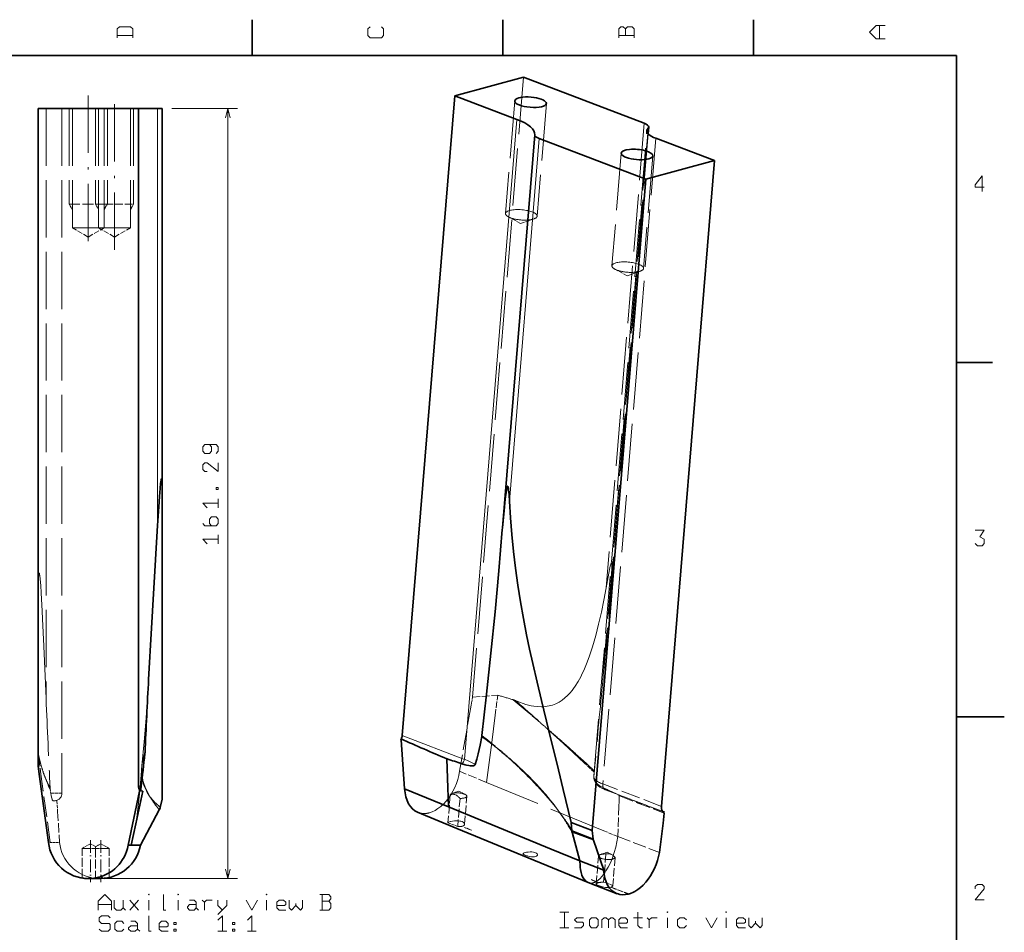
# Model space of a CAD drawing. Extents: x 0 to 420, y 0 to 297.
# Tile 7 of 7: x 214 to 420, y 103 to 294. Entities that reach past the tile are written whole.
import ezdxf

# ---------------------------------------------------------------- set-up
doc = ezdxf.new("R2010")
doc.units = 0
doc.linetypes.add('DASHDOT', pattern=[18.5, 12, -3, 0.5, -3])
doc.linetypes.add('DASHED', pattern=[15, 12, -3])

msp = doc.modelspace()

# ---------------------------------------------------------------- linework, layer by layer
at = {"color": 7, "lineweight": 35}
for p, q in [((262.5, 287), (262.5, 294.5)), ((315, 287), (315, 294.5)), ((367.5, 287), (367.5, 294.5)), ((410, 287), (10, 287)), ((410, 10), (410, 287)), ((304.93, 278.58), (319.32, 282.46)), ((319.32, 282.46), (344.61, 272.82)), ((304.93, 278.58), (293.92, 144.54)), ((304.93, 278.58), (317.96, 273.61)), ((238.7, 275.89), (217.7, 275.89)), ((217.7, 275.89), (217.7, 138.2)), ((238.7, 275.89), (238.7, 133.79)), ((242.7, 275.89), (238.7, 275.89)), ((243.7, 275.89), (242.7, 275.89)), ((243.7, 275.89), (243.7, 195.39)), ((314.93, 188.07), (321.69, 270.4)), ((345.43, 270.61), (345.55, 272.02)), ((322.62, 269.6), (344.93, 261.1)), ((347.02, 269.67), (359.33, 264.98)), ((359.33, 264.98), (344.93, 261.1)), ((359.33, 264.98), (348.23, 129.72)), ((344.93, 261.1), (333.73, 124.65)), ((410, 222.7), (417.5, 222.7)), ((243.7, 195.39), (243.7, 131.24)), ((314.92, 188.01), (314.9, 187.73)), ((314.93, 188.07), (314.92, 188.01)), ((410, 148.5), (420, 148.5)), ((293.7, 143.65), (293.68, 143.87)), ((293.7, 143.65), (294.45, 133.41)), ((217.7, 138.2), (217.94, 136.46)), ((303.31, 139.68), (303.28, 139.7)), ((303.31, 139.68), (303.33, 139.68)), ((217.94, 136.46), (219.87, 122.17)), ((238.93, 132.89), (236.56, 121.57)), ((238.16, 126.08), (239.6, 132.89)), ((238.93, 132.89), (238.98, 133.14)), ((239.6, 132.89), (239.6, 132.89)), ((303.65, 129.61), (294.45, 133.41)), ((243.7, 131.24), (243.22, 129.23)), ((243.08, 128.97), (239.13, 121.57)), ((305.38, 125.09), (297.16, 128.47)), ((303.65, 129.61), (306.03, 128.63)), ((306.03, 128.63), (325.12, 120.76)), ((348.81, 128.32), (348.55, 126.23)), ((348.83, 128.49), (348.68, 128.55)), ((348.83, 128.49), (348.83, 128.49)), ((237.2, 121.57), (238.16, 126.08)), ((333.73, 124.65), (329.28, 126.35)), ((329.28, 126.35), (329.42, 124.56)), ((348.55, 126.23), (347.78, 120.07)), ((332.85, 113.75), (305.38, 125.09)), ((329.42, 124.56), (333.9, 122.85)), ((333.73, 124.65), (333.9, 122.85)), ((333.98, 122.62), (336.12, 116.38)), ((237.2, 121.57), (236.56, 121.57)), ((237.2, 121.57), (237.37, 121.57)), ((237.37, 121.57), (238.71, 121.57)), ((238.71, 121.57), (239.13, 121.57)), ((325.12, 120.76), (331.13, 118.28)), ((331.13, 118.28), (336.12, 116.38)), ((228.31, 114.6), (228.2, 114.6)), ((228.62, 114.6), (228.31, 114.6)), ((228.64, 114.6), (228.68, 114.6)), ((228.79, 114.6), (228.68, 114.6)), ((228.83, 114.6), (228.75, 114.6)), ((228.82, 114.6), (228.77, 114.6)), ((228.83, 114.6), (228.79, 114.6)), ((228.87, 114.6), (228.82, 114.6)), ((229.66, 114.6), (228.87, 114.6)), ((229.7, 114.67), (229.7, 114.66)), ((229.73, 114.6), (229.8, 114.6)), ((230.63, 114.6), (229.8, 114.6)), ((230.65, 114.6), (230.76, 114.6)), ((332.85, 113.75), (332.89, 113.74)), ((332.89, 113.74), (338.94, 111.43)), ((341.39, 111.37), (341.31, 111.35))]:
    msp.add_line(p, q, dxfattribs=at)
at = {"color": 7, "linetype": 'DASHED', "lineweight": 13}
for p, q in [((319.32, 282.46), (308.66, 152.58)), ((317.5, 277.48), (315.56, 253.9)), ((324.12, 276.93), (322.19, 253.35)), ((219.37, 275.89), (219.37, 152.3)), ((222.7, 275.89), (222.7, 132.49)), ((224.2, 275.89), (224.2, 255.89)), ((224.88, 275.89), (224.88, 250.89)), ((229.7, 275.89), (229.7, 255.89)), ((230.38, 275.89), (230.38, 250.89)), ((231.52, 275.89), (231.52, 250.89)), ((232.2, 275.89), (232.2, 255.89)), ((237.02, 275.89), (237.02, 250.89)), ((237.7, 275.89), (237.7, 255.89)), ((344.61, 272.82), (336.62, 175.48)), ((314.9, 187.73), (321.69, 270.41)), ((321.69, 270.4), (314.92, 188.01)), ((334.05, 136.01), (345.15, 271.27)), ((345.33, 270.73), (335.85, 155.18)), ((337.18, 170.06), (345.43, 270.61)), ((347.02, 269.67), (335.92, 134.41)), ((339.79, 266.53), (337.85, 242.95)), ((346.41, 265.98), (344.48, 242.4)), ((336.17, 124.59), (311.58, 134.73))]:
    msp.add_line(p, q, dxfattribs=at)
at = {"color": 7, "linetype": 'DASHDOT', "lineweight": 13}
for p, q in [((228.2, 278.59), (228.2, 246.28)), ((233.7, 246.28), (233.7, 278.59))]:
    msp.add_line(p, q, dxfattribs=at)
at = {"color": 7, "lineweight": 13}
for p, q in [((242.7, 275.89), (242.7, 188.54)), ((317.96, 273.61), (306.95, 139.57)), ((345.42, 271.77), (345.33, 270.73)), ((322.62, 269.6), (316.39, 193.66)), ((293.92, 144.54), (306.95, 139.57)), ((312.26, 143.23), (312.26, 143.23)), ((303.28, 139.7), (303.33, 139.68)), ((318.21, 138.02), (318.26, 137.97)), ((239.67, 135.13), (239.66, 135.17)), ((321.56, 134.87), (321.49, 134.95)), ((238.7, 133.79), (239.26, 133.79)), ((241.21, 131.61), (241.22, 131.6)), ((241.23, 131.62), (241.22, 131.64)), ((241.22, 131.6), (241.23, 131.58)), ((242.08, 130.29), (242.3, 129.98)), ((326.23, 129.34), (326.6, 128.84)), ((326.62, 128.84), (326.6, 128.86)), ((326.6, 128.84), (326.61, 128.83)), ((326.61, 128.83), (326.63, 128.79)), ((329.48, 124.34), (333.98, 122.62)), ((228.83, 114.6), (228.93, 114.6)), ((230.63, 114.6), (230.7, 114.6)), ((230.7, 114.6), (230.76, 114.6))]:
    msp.add_line(p, q, dxfattribs=at)
at = {"color": 230, "lineweight": 13}
for p, q in [((245.7, 275.89), (259.43, 275.89)), ((257.43, 114.6), (257.43, 275.89)), ((231.62, 114.6), (259.43, 114.6))]:
    msp.add_line(p, q, dxfattribs=at)
at = {"color": 7, "linetype": 'DASHED', "lineweight": 13, "ltscale": 0.187758}
msp.add_line((224.2, 255.89), (231.71, 255.89), dxfattribs=at)
at = {"color": 7, "linetype": 'DASHED', "lineweight": 13, "ltscale": 0.033825}
for p, q in [((224.88, 254.72), (224.2, 255.89)), ((230.38, 254.72), (229.7, 255.89)), ((231.52, 254.72), (232.2, 255.89)), ((237.02, 254.72), (237.7, 255.89))]:
    msp.add_line(p, q, dxfattribs=at)
at = {"color": 7, "linetype": 'DASHED', "lineweight": 13, "ltscale": 0.012242}
for p, q in [((231.71, 255.89), (232.2, 255.89)), ((237.21, 255.89), (237.7, 255.89))]:
    msp.add_line(p, q, dxfattribs=at)
at = {"color": 7, "linetype": 'DASHED', "lineweight": 13, "ltscale": 0.135701}
msp.add_line((231.78, 255.89), (237.21, 255.89), dxfattribs=at)
at = {"color": 7, "linetype": 'DASHED', "lineweight": 13, "ltscale": 0.07324}
for p, q in [((318.73, 251.81), (316.15, 253.21)), ((341.02, 240.86), (338.44, 242.26))]:
    msp.add_line(p, q, dxfattribs=at)
at = {"color": 7, "linetype": 'DASHED', "lineweight": 13, "ltscale": 0.073245}
for p, q in [((318.73, 251.81), (321.5, 252.77)), ((341.02, 240.86), (343.78, 241.82))]:
    msp.add_line(p, q, dxfattribs=at)
at = {"color": 7, "linetype": 'DASHED', "lineweight": 13, "ltscale": 0.156004}
for p, q in [((224.88, 250.89), (231.12, 250.89)), ((225.28, 250.89), (231.52, 250.89)), ((230.38, 250.89), (236.62, 250.89)), ((230.78, 250.89), (237.02, 250.89))]:
    msp.add_line(p, q, dxfattribs=at)
at = {"color": 7, "linetype": 'DASHED', "lineweight": 13, "ltscale": 0.095941}
for p, q in [((228.2, 248.97), (224.88, 250.89)), ((228.2, 248.97), (231.52, 250.89)), ((233.7, 248.97), (230.38, 250.89)), ((233.7, 248.97), (237.02, 250.89))]:
    msp.add_line(p, q, dxfattribs=at)
at = {"color": 7, "linetype": 'DASHED', "lineweight": 13, "ltscale": 0.042987}
msp.add_line((308.66, 152.58), (308.37, 150.89), dxfattribs=at)
at = {"color": 7, "linetype": 'DASHED', "lineweight": 13, "ltscale": 0.132534}
msp.add_line((308.66, 152.58), (313.95, 153.02), dxfattribs=at)
at = {"color": 7, "linetype": 'DASHED', "lineweight": 13, "ltscale": 0.106024}
msp.add_line((313.41, 148.81), (313.95, 153.02), dxfattribs=at)
at = {"color": 7, "linetype": 'DASHED', "lineweight": 13, "ltscale": 0.351038}
msp.add_line((308.37, 150.89), (305.94, 137.06), dxfattribs=at)
at = {"color": 7, "linetype": 'DASHED', "lineweight": 13, "ltscale": 4.17112e-05}
msp.add_line((317.1, 152.08), (317.1, 152.08), dxfattribs=at)
at = {"color": 7, "linetype": 'DASHED', "lineweight": 13, "ltscale": 0.000206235}
msp.add_line((317.67, 151.87), (317.68, 151.86), dxfattribs=at)
at = {"color": 7, "linetype": 'DASHED', "lineweight": 13, "ltscale": 0.066717}
msp.add_line((322.47, 147.58), (320.43, 149.3), dxfattribs=at)
at = {"color": 7, "linetype": 'DASHED', "lineweight": 13, "ltscale": 0.035136}
msp.add_line((323.52, 146.65), (322.47, 147.58), dxfattribs=at)
at = {"color": 7, "linetype": 'DASHED', "lineweight": 13, "ltscale": 0.027059}
msp.add_line((324.34, 145.94), (323.52, 146.65), dxfattribs=at)
at = {"color": 7, "linetype": 'DASHED', "lineweight": 13, "ltscale": 0.005362}
msp.add_line((324.34, 145.94), (324.5, 145.8), dxfattribs=at)
at = {"color": 7, "linetype": 'DASHED', "lineweight": 13, "ltscale": 8.88923e-05}
msp.add_line((327.65, 143.06), (327.65, 143.06), dxfattribs=at)
at = {"color": 7, "linetype": 'DASHED', "lineweight": 13, "ltscale": 0.013138}
msp.add_line((217.81, 140.47), (217.7, 140.98), dxfattribs=at)
at = {"color": 7, "linetype": 'DASHED', "lineweight": 13, "ltscale": 0.107661}
msp.add_line((218.29, 136.45), (217.7, 140.72), dxfattribs=at)
at = {"color": 7, "linetype": 'DASHED', "lineweight": 13, "ltscale": 0.009599}
msp.add_line((218.46, 137.86), (218.35, 138.23), dxfattribs=at)
at = {"color": 7, "linetype": 'DASHED', "lineweight": 13, "ltscale": 0.005573}
msp.add_line((239.43, 138.23), (239.41, 138.01), dxfattribs=at)
at = {"color": 7, "linetype": 'DASHED', "lineweight": 13, "ltscale": 0.004364}
msp.add_line((239.41, 138.01), (239.42, 138.19), dxfattribs=at)
at = {"color": 7, "linetype": 'DASHED', "lineweight": 13, "ltscale": 0.072301}
msp.add_line((334.15, 136.87), (332.04, 138.84), dxfattribs=at)
at = {"color": 7, "linetype": 'DASHED', "lineweight": 13, "ltscale": 0.360471}
msp.add_line((220.26, 122.17), (218.29, 136.45), dxfattribs=at)
at = {"color": 7, "linetype": 'DASHED', "lineweight": 13, "ltscale": 0.001773}
msp.add_line((218.46, 137.86), (218.48, 137.8), dxfattribs=at)
at = {"color": 7, "linetype": 'DASHED', "lineweight": 13, "ltscale": 3.16137e-05}
msp.add_line((218.94, 136.43), (218.94, 136.43), dxfattribs=at)
at = {"color": 7, "linetype": 'DASHED', "lineweight": 13, "ltscale": 0.000717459}
msp.add_line((239.37, 136.92), (239.37, 136.89), dxfattribs=at)
at = {"color": 7, "linetype": 'DASHED', "lineweight": 13, "ltscale": 0.000150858}
msp.add_line((239.41, 138.01), (239.41, 138.01), dxfattribs=at)
at = {"color": 7, "linetype": 'DASHED', "lineweight": 13, "ltscale": 0.1526}
msp.add_line((311.58, 134.73), (305.94, 137.06), dxfattribs=at)
at = {"color": 7, "linetype": 'DASHED', "lineweight": 13, "ltscale": 0.018027}
msp.add_line((334.08, 136.15), (334.15, 136.87), dxfattribs=at)
at = {"color": 7, "linetype": 'DASHED', "lineweight": 13, "ltscale": 0.006613}
msp.add_line((334.18, 137.13), (334.15, 136.87), dxfattribs=at)
at = {"color": 7, "linetype": 'DASHED', "lineweight": 13, "ltscale": 0.329232}
msp.add_line((348.23, 129.72), (335.92, 134.41), dxfattribs=at)
at = {"color": 7, "linetype": 'DASHED', "lineweight": 13, "ltscale": 0.01816}
msp.add_line((220.36, 132.49), (220.26, 133.21), dxfattribs=at)
at = {"color": 7, "linetype": 'DASHED', "lineweight": 13, "ltscale": 0.058517}
msp.add_line((220.36, 132.49), (222.7, 132.49), dxfattribs=at)
at = {"color": 7, "linetype": 'DASHED', "lineweight": 13, "ltscale": 0.14717}
msp.add_line((304, 132.17), (303.52, 126.3), dxfattribs=at)
at = {"color": 7, "linetype": 'DASHED', "lineweight": 13, "ltscale": 0.038564}
msp.add_line((305.81, 132.92), (304.36, 132.42), dxfattribs=at)
at = {"color": 7, "linetype": 'DASHED', "lineweight": 13, "ltscale": 0.038562}
msp.add_line((305.81, 132.92), (307.17, 132.19), dxfattribs=at)
at = {"color": 7, "linetype": 'DASHED', "lineweight": 13, "ltscale": 0.024513}
msp.add_line((336.14, 133.56), (337.02, 133.14), dxfattribs=at)
at = {"color": 7, "linetype": 'DASHED', "lineweight": 13, "ltscale": 0.329235}
msp.add_line((348.75, 128.52), (336.45, 133.21), dxfattribs=at)
at = {"color": 7, "linetype": 'DASHED', "lineweight": 13, "ltscale": 0.003528}
msp.add_line((337.02, 133.14), (336.89, 133.19), dxfattribs=at)
at = {"color": 7, "linetype": 'DASHED', "lineweight": 13, "ltscale": 0.000121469}
msp.add_line((339.07, 132.22), (339.07, 132.22), dxfattribs=at)
at = {"color": 7, "linetype": 'DASHED', "lineweight": 13, "ltscale": 0.008988}
msp.add_line((339.4, 132.09), (339.07, 132.22), dxfattribs=at)
at = {"color": 7, "linetype": 'DASHED', "lineweight": 13, "ltscale": 0.01145}
msp.add_line((339.4, 131.9), (339.07, 132.22), dxfattribs=at)
at = {"color": 7, "linetype": 'DASHED', "lineweight": 13, "ltscale": 0.00015726}
msp.add_line((339.4, 132.09), (339.41, 132.08), dxfattribs=at)
at = {"color": 7, "linetype": 'DASHED', "lineweight": 13, "ltscale": 7.32462e-05}
msp.add_line((339.41, 132.08), (339.4, 132.08), dxfattribs=at)
at = {"color": 7, "linetype": 'DASHED', "lineweight": 13, "ltscale": 0.24818}
msp.add_line((348.68, 128.55), (339.41, 132.08), dxfattribs=at)
at = {"color": 7, "linetype": 'DASHED', "lineweight": 13, "ltscale": 6.41595e-05}
msp.add_line((339.41, 132.08), (339.41, 132.08), dxfattribs=at)
at = {"color": 7, "linetype": 'DASHED', "lineweight": 13, "ltscale": 0.004206}
msp.add_line((220.93, 130.89), (221.1, 130.89), dxfattribs=at)
at = {"color": 7, "linetype": 'DASHED', "lineweight": 13, "ltscale": 0.004524}
msp.add_line((221.66, 130.81), (221.56, 130.96), dxfattribs=at)
at = {"color": 7, "linetype": 'DASHED', "lineweight": 13, "ltscale": 6.58795e-05}
msp.add_line((221.65, 130.99), (221.65, 130.99), dxfattribs=at)
at = {"color": 7, "linetype": 'DASHED', "lineweight": 13, "ltscale": 6.75212e-05}
msp.add_line((221.65, 130.99), (221.65, 130.99), dxfattribs=at)
at = {"color": 7, "linetype": 'DASHED', "lineweight": 13, "ltscale": 0.054899}
msp.add_line((221.66, 130.81), (221.79, 128.62), dxfattribs=at)
at = {"color": 7, "linetype": 'DASHED', "lineweight": 13, "ltscale": 0.147575}
msp.add_line((306.04, 131.39), (305.55, 125.51), dxfattribs=at)
at = {"color": 7, "linetype": 'DASHED', "lineweight": 13, "ltscale": 0.146814}
msp.add_line((307, 125.97), (307.48, 131.83), dxfattribs=at)
at = {"color": 7, "linetype": 'DASHED', "lineweight": 13, "ltscale": 0.25167}
msp.add_line((339.4, 131.9), (348.81, 128.32), dxfattribs=at)
at = {"color": 7, "linetype": 'DASHED', "lineweight": 13, "ltscale": 0.161435}
msp.add_line((221.79, 128.62), (222.19, 122.17), dxfattribs=at)
at = {"color": 7, "linetype": 'DASHED', "lineweight": 13, "ltscale": 0.001954}
msp.add_line((299.56, 128.35), (299.63, 128.37), dxfattribs=at)
at = {"color": 7, "linetype": 'DASHED', "lineweight": 13, "ltscale": 0.158862}
msp.add_line((339.31, 129.75), (339.06, 123.4), dxfattribs=at)
at = {"color": 7, "linetype": 'DASHED', "lineweight": 13, "ltscale": 0.054523}
msp.add_line((303.52, 126.3), (305.55, 125.51), dxfattribs=at)
at = {"color": 7, "linetype": 'DASHED', "lineweight": 13, "ltscale": 0.002035}
msp.add_line((304, 126.52), (304.08, 126.54), dxfattribs=at)
at = {"color": 7, "linetype": 'DASHED', "lineweight": 13, "ltscale": 0.002033}
msp.add_line((306.42, 125.53), (306.49, 125.55), dxfattribs=at)
at = {"color": 7, "linetype": 'DASHED', "lineweight": 13, "ltscale": 0.001501}
msp.add_line((307, 125.28), (307.06, 125.31), dxfattribs=at)
at = {"color": 7, "linetype": 'DASHED', "lineweight": 13, "ltscale": 0.037941}
msp.add_line((307, 125.28), (308.41, 124.7), dxfattribs=at)
at = {"color": 7, "linetype": 'DASHED', "lineweight": 13, "ltscale": 0.038425}
msp.add_line((308.48, 124.73), (307.06, 125.31), dxfattribs=at)
at = {"color": 7, "linetype": 'DASHED', "lineweight": 13, "ltscale": 0.078141}
msp.add_line((339.06, 123.4), (336.17, 124.59), dxfattribs=at)
at = {"color": 7, "linetype": 'DASHED', "lineweight": 13, "ltscale": 0.00989}
msp.add_line((220.26, 122.17), (219.87, 122.17), dxfattribs=at)
at = {"color": 7, "linetype": 'DASHED', "lineweight": 13, "ltscale": 0.043095}
msp.add_line((221.99, 122.17), (220.26, 122.17), dxfattribs=at)
at = {"color": 7, "linetype": 'DASHED', "lineweight": 13, "ltscale": 0.005064}
msp.add_line((222.19, 122.17), (221.99, 122.17), dxfattribs=at)
at = {"color": 7, "linetype": 'DASHED', "lineweight": 13, "ltscale": 0.050518}
for p, q in [((228.66, 121.9), (226.91, 120.89)), ((230.83, 121.9), (232.58, 120.89))]:
    msp.add_line(p, q, dxfattribs=at)
at = {"color": 7, "linetype": 'DASHDOT', "lineweight": 13, "ltscale": 0.219142}
msp.add_line((228.66, 122.63), (228.66, 113.87), dxfattribs=at)
at = {"color": 7, "linetype": 'DASHED', "lineweight": 13, "ltscale": 0.03013}
msp.add_line((228.66, 121.9), (229.7, 121.3), dxfattribs=at)
at = {"color": 7, "linetype": 'DASHED', "lineweight": 13, "ltscale": 0.032693}
msp.add_line((230.83, 121.9), (229.7, 121.25), dxfattribs=at)
at = {"color": 7, "linetype": 'DASHDOT', "lineweight": 13, "ltscale": 0.219177}
msp.add_line((230.83, 122.63), (230.83, 113.87), dxfattribs=at)
at = {"color": 7, "linetype": 'DASHED', "lineweight": 13, "ltscale": 0.233213}
msp.add_line((339.06, 123.4), (347.78, 120.07), dxfattribs=at)
at = {"color": 7, "linetype": 'DASHED', "lineweight": 13, "ltscale": 0.069843}
msp.add_line((229.7, 120.89), (226.91, 120.89), dxfattribs=at)
at = {"color": 7, "linetype": 'DASHED', "lineweight": 13, "ltscale": 0.152807}
msp.add_line((226.91, 114.78), (226.91, 120.89), dxfattribs=at)
at = {"color": 7, "linetype": 'DASHED', "lineweight": 13, "ltscale": 0.064487}
msp.add_line((229.7, 120.89), (227.12, 120.89), dxfattribs=at)
at = {"color": 7, "linetype": 'DASHED', "lineweight": 13, "ltscale": 0.010194}
msp.add_line((229.7, 121.3), (229.7, 120.89), dxfattribs=at)
at = {"color": 7, "linetype": 'DASHED', "lineweight": 13, "ltscale": 0.072063}
msp.add_line((232.58, 120.89), (229.7, 120.89), dxfattribs=at)
at = {"color": 7, "linetype": 'DASHED', "lineweight": 13, "ltscale": 0.066707}
msp.add_line((232.37, 120.89), (229.7, 120.89), dxfattribs=at)
at = {"color": 7, "linetype": 'DASHED', "lineweight": 13, "ltscale": 0.155501}
msp.add_line((229.7, 120.89), (229.7, 114.67), dxfattribs=at)
at = {"color": 7, "linetype": 'DASHED', "lineweight": 13, "ltscale": 0.15224}
msp.add_line((232.58, 114.8), (232.58, 120.89), dxfattribs=at)
at = {"color": 7, "linetype": 'DASHED', "lineweight": 13, "ltscale": 0.038568}
msp.add_line((336.86, 120.12), (335.4, 119.62), dxfattribs=at)
at = {"color": 7, "linetype": 'DASHED', "lineweight": 13, "ltscale": 0.14759}
for p, q in [((336.59, 119.74), (336.11, 113.86)), ((338.52, 119.01), (338.04, 113.12))]:
    msp.add_line(p, q, dxfattribs=at)
at = {"color": 7, "linetype": 'DASHED', "lineweight": 13, "ltscale": 0.025501}
msp.add_line((336.86, 120.12), (337.75, 119.63), dxfattribs=at)
at = {"color": 7, "linetype": 'DASHED', "lineweight": 13, "ltscale": 0.146644}
msp.add_line((334.55, 113.46), (335.03, 119.31), dxfattribs=at)
at = {"color": 7, "linetype": 'DASHED', "lineweight": 13, "ltscale": 0.007792}
msp.add_line((228.51, 114.6), (228.2, 114.6), dxfattribs=at)
at = {"color": 7, "linetype": 'DASHED', "lineweight": 13, "ltscale": 0.007788}
msp.add_line((228.55, 114.6), (228.24, 114.6), dxfattribs=at)
at = {"color": 7, "linetype": 'DASHED', "lineweight": 13, "ltscale": 0.002746}
msp.add_line((228.62, 114.6), (228.51, 114.6), dxfattribs=at)
at = {"color": 7, "linetype": 'DASHED', "lineweight": 13, "ltscale": 0.000984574}
msp.add_line((228.72, 114.6), (228.68, 114.6), dxfattribs=at)
at = {"color": 7, "linetype": 'DASHED', "lineweight": 13, "ltscale": 0.001265}
msp.add_line((228.77, 114.6), (228.72, 114.6), dxfattribs=at)
at = {"color": 7, "linetype": 'DASHED', "lineweight": 13, "ltscale": 0.000638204}
msp.add_line((228.75, 114.6), (228.72, 114.6), dxfattribs=at)
at = {"color": 7, "linetype": 'DASHED', "lineweight": 13, "ltscale": 0.00099907}
msp.add_line((228.76, 114.6), (228.72, 114.6), dxfattribs=at)
at = {"color": 7, "linetype": 'DASHED', "lineweight": 13, "ltscale": 0.001162}
msp.add_line((230.58, 114.6), (230.63, 114.6), dxfattribs=at)
at = {"color": 7, "linetype": 'DASHED', "lineweight": 13, "ltscale": 0.00167}
msp.add_line((230.65, 114.6), (230.58, 114.6), dxfattribs=at)
at = {"color": 7, "linetype": 'DASHED', "lineweight": 13, "ltscale": 0.004246}
msp.add_line((232.37, 114.76), (232.2, 114.73), dxfattribs=at)
at = {"color": 7, "linetype": 'DASHED', "lineweight": 13, "ltscale": 0.005471}
msp.add_line((232.37, 114.76), (232.58, 114.8), dxfattribs=at)
at = {"color": 7, "linetype": 'DASHED', "lineweight": 13, "ltscale": 0.001434}
msp.add_line((333.58, 114.37), (333.54, 114.34), dxfattribs=at)
at = {"color": 7, "linetype": 'DASHED', "lineweight": 13, "ltscale": 0.025637}
msp.add_line((333.54, 114.34), (334.48, 113.95), dxfattribs=at)
at = {"color": 7, "linetype": 'DASHED', "lineweight": 13, "ltscale": 0.025783}
msp.add_line((334.54, 113.98), (333.58, 114.37), dxfattribs=at)
at = {"color": 7, "linetype": 'DASHED', "lineweight": 13, "ltscale": 0.015765}
msp.add_line((334.48, 113.95), (335.07, 113.72), dxfattribs=at)
at = {"color": 7, "linetype": 'DASHED', "lineweight": 13, "ltscale": 0.016591}
msp.add_line((334.54, 113.98), (335.16, 113.74), dxfattribs=at)
at = {"color": 7, "linetype": 'DASHED', "lineweight": 13, "ltscale": 0.002138}
msp.add_line((335.07, 113.72), (335.16, 113.74), dxfattribs=at)
at = {"color": 7, "linetype": 'DASHED', "lineweight": 13, "ltscale": 0.051675}
msp.add_line((338.04, 113.12), (336.11, 113.86), dxfattribs=at)
at = {"color": 7, "linetype": 'DASHED', "lineweight": 13, "ltscale": 0.001882}
msp.add_line((337.6, 112.76), (337.68, 112.78), dxfattribs=at)
at = {"color": 7, "linetype": 'DASHED', "lineweight": 13, "ltscale": 0.099203}
msp.add_line((337.6, 112.76), (341.31, 111.35), dxfattribs=at)
at = {"color": 7, "linetype": 'DASHED', "lineweight": 13, "ltscale": 0.099362}
msp.add_line((337.68, 112.78), (341.39, 111.37), dxfattribs=at)
at = {"color": 7, "lineweight": 13}
for points in [[(237.53, 290.69), (237.53, 292.56), (237.07, 293.03), (234.73, 293.03), (234.27, 292.56), (234.27, 290.69)], [(289.57, 293.03), (290.03, 292.56), (290.03, 291.16), (289.57, 290.69), (287.23, 290.69), (286.77, 291.16), (286.77, 292.56), (287.23, 293.03)], [(342.53, 290.69), (342.53, 292.56), (342.07, 293.03), (341.13, 293.03), (340.67, 292.56), (340.2, 293.03), (339.73, 293.03), (339.27, 292.56), (339.27, 290.69)], [(395.03, 290.46), (393.17, 290.46), (391.77, 291.86), (393.17, 293.26), (395.03, 293.26)], [(393.87, 293.26), (393.87, 290.46)], [(234.27, 291.16), (235.9, 291.16), (237.53, 291.16)], [(339.27, 291.16), (340.9, 291.16), (342.53, 291.16)], [(340.67, 291.16), (340.67, 292.56)], [(415.79, 259.45), (413.93, 259.45), (413.93, 259.92), (415.33, 261.78), (415.33, 260.15), (415.33, 258.52)], [(413.93, 187.58), (415.79, 187.58), (414.86, 186.18), (415.79, 185.72), (415.79, 184.78), (415.33, 184.32), (414.39, 184.32), (413.93, 184.78)], [(240.16, 133.4), (240.39, 132.94), (240.55, 132.64), (241.02, 131.88)], [(241.03, 131.89), (240.63, 132.66), (240.45, 133.02), (240.2, 133.56)], [(323.96, 132.06), (324.9, 130.97), (325.35, 130.43), (326.23, 129.33)], [(326.23, 129.34), (325.51, 130.31), (325.02, 130.94), (323.99, 132.19)], [(415.79, 110.12), (413.93, 110.12), (415.79, 112.45), (415.79, 112.92), (415.33, 113.38), (414.39, 113.38), (413.93, 112.92), (413.93, 112.45)], [(230.25, 107.99), (230.25, 109.85), (231.65, 111.25), (233.05, 109.85), (233.05, 107.99)], [(235.53, 110.09), (235.53, 108.45), (235.06, 107.99), (234.13, 107.99), (233.66, 108.45), (233.66, 110.09)], [(236.88, 107.99), (238.75, 110.09)], [(238.75, 107.99), (236.88, 110.09)], [(240.89, 107.99), (240.89, 110.09)], [(243.97, 111.25), (243.97, 109.62), (243.97, 107.99), (244.44, 107.99)], [(247.05, 107.99), (247.05, 110.09)], [(249.43, 110.09), (250.37, 110.09), (250.83, 109.62), (250.83, 108.45), (251.3, 107.99)], [(252.05, 110.09), (252.51, 109.62), (252.98, 110.09), (254.15, 110.09)], [(252.51, 109.62), (252.51, 107.99)], [(255.36, 110.09), (255.36, 108.92), (256.29, 107.99)], [(257.23, 110.09), (257.23, 108.92), (255.36, 107.05)], [(261.29, 110.09), (262.45, 107.99), (263.62, 110.09)], [(265.53, 107.99), (265.53, 110.09)], [(269.55, 107.99), (268.15, 107.99), (267.68, 108.45), (267.68, 109.62), (268.15, 110.09), (269.08, 110.09), (269.55, 109.62), (269.55, 109.15), (269.31, 108.92), (267.68, 108.92)], [(270.29, 110.09), (270.29, 108.45), (270.76, 107.99), (271.69, 108.92), (271.69, 109.39)], [(271.69, 108.92), (272.63, 107.99), (273.09, 108.45), (273.09, 110.09)], [(276.69, 107.99), (278.55, 107.99), (279.02, 108.45), (279.02, 109.39), (278.55, 109.85), (279.02, 110.32), (279.02, 110.79), (278.55, 111.25), (276.69, 111.25)], [(277.15, 111.25), (277.15, 109.62), (277.15, 107.99)], [(277.15, 109.85), (278.55, 109.85)], [(233.05, 109.15), (230.25, 109.15)], [(235.53, 108.45), (235.99, 107.99)], [(250.83, 108.45), (250.37, 107.99), (249.43, 107.99), (248.97, 108.45), (248.97, 108.69), (249.43, 109.15), (250.83, 109.15)], [(326.96, 107.55), (328.82, 107.55)], [(327.89, 104.29), (327.89, 105.92), (327.89, 107.55)], [(343.29, 107.55), (343.29, 104.75), (343.76, 104.29), (344.22, 104.29)], [(230.49, 104.02), (230.95, 103.55), (232.35, 103.55), (232.82, 104.02), (232.82, 104.95), (232.59, 105.19), (230.95, 105.19), (230.49, 105.65), (230.49, 106.35), (230.95, 106.82), (232.35, 106.82), (232.82, 106.35)], [(235.67, 104.02), (235.2, 103.55), (234.27, 103.55), (233.8, 104.02), (233.8, 105.19), (234.27, 105.65), (235.2, 105.65), (235.67, 105.19)], [(237.11, 105.65), (238.05, 105.65), (238.51, 105.19), (238.51, 104.02), (238.98, 103.55)], [(240.89, 106.82), (240.89, 105.19), (240.89, 103.55), (241.36, 103.55)], [(244.91, 103.55), (243.51, 103.55), (243.04, 104.02), (243.04, 105.19), (243.51, 105.65), (244.44, 105.65), (244.91, 105.19), (244.91, 104.72), (244.67, 104.49), (243.04, 104.49)], [(255.36, 105.89), (256.29, 106.82), (256.29, 105.19), (256.29, 103.55)], [(261.52, 105.89), (262.45, 106.82), (262.45, 105.19), (262.45, 103.55)], [(331.9, 106.39), (330.5, 106.39), (330.04, 105.92), (330.5, 105.45), (331.67, 105.45), (331.9, 105.22), (331.9, 104.75), (331.44, 104.29), (330.04, 104.29)], [(335.73, 104.29), (335.73, 105.92), (336.2, 106.39), (336.66, 106.39), (337.13, 105.92), (337.13, 104.29)], [(337.13, 105.92), (337.6, 106.39), (338.06, 106.39), (338.53, 105.92), (338.53, 104.29)], [(341.14, 104.29), (339.74, 104.29), (339.28, 104.75), (339.28, 105.92), (339.74, 106.39), (340.68, 106.39), (341.14, 105.92), (341.14, 105.45), (340.91, 105.22), (339.28, 105.22)], [(342.36, 106.39), (344.22, 106.39)], [(345.2, 106.39), (345.67, 105.92), (346.14, 106.39), (347.3, 106.39)], [(345.67, 105.92), (345.67, 104.29)], [(349.45, 104.29), (349.45, 106.39)], [(353.46, 104.75), (353, 104.29), (352.06, 104.29), (351.6, 104.75), (351.6, 105.92), (352.06, 106.39), (353, 106.39), (353.46, 105.92)], [(357.52, 106.39), (358.69, 104.29), (359.86, 106.39)], [(361.77, 104.29), (361.77, 106.39)], [(365.78, 104.29), (364.38, 104.29), (363.92, 104.75), (363.92, 105.92), (364.38, 106.39), (365.32, 106.39), (365.78, 105.92), (365.78, 105.45), (365.55, 105.22), (363.92, 105.22)], [(366.53, 106.39), (366.53, 104.75), (367, 104.29), (367.93, 105.22), (367.93, 105.69)], [(367.93, 105.22), (368.86, 104.29), (369.33, 104.75), (369.33, 106.39)], [(238.51, 104.02), (238.05, 103.55), (237.11, 103.55), (236.65, 104.02), (236.65, 104.25), (237.11, 104.72), (238.51, 104.72)], [(257.23, 103.55), (255.36, 103.55)], [(263.39, 103.55), (261.52, 103.55)], [(326.96, 104.29), (328.82, 104.29)]]:
    msp.add_lwpolyline(points, dxfattribs=at)
at = {"color": 230, "lineweight": 13}
for points in [[(257.95, 273.96), (257.43, 275.89), (256.91, 273.96)], [(254.96, 203.62), (255.43, 204.09), (255.43, 205.02), (254.96, 205.49), (252.63, 205.49), (252.16, 205.02), (252.16, 204.09), (252.63, 203.62), (253.56, 203.62), (254.03, 204.09), (254.03, 205.02), (253.56, 205.49)], [(255.43, 201.71), (255.43, 199.84), (253.1, 201.71), (252.63, 201.71), (252.16, 201.24), (252.16, 200.31), (252.63, 199.84), (253.1, 199.84)], [(255.43, 194.15), (255.43, 192.28)], [(253.1, 192.28), (252.16, 193.22), (253.8, 193.22), (255.43, 193.22)], [(252.16, 188.97), (252.63, 188.5), (254.96, 188.5), (255.43, 188.97), (255.43, 189.9), (254.96, 190.37), (254.03, 190.37), (253.56, 189.9), (253.56, 188.97), (254.03, 188.5)], [(253.1, 184.72), (252.16, 185.66), (253.8, 185.66), (255.43, 185.66)], [(255.43, 186.59), (255.43, 184.72)], [(256.91, 116.53), (257.43, 114.6), (257.95, 116.53)]]:
    msp.add_lwpolyline(points, dxfattribs=at)
at = {"color": 7, "lineweight": 35}
for points in [[(243.7, 195.39), (243.69, 196.71), (243.65, 197.69), (243.63, 198), (243.59, 198.27), (243.57, 198.34), (243.56, 198.36), (243.55, 198.37), (243.54, 198.37), (243.54, 198.37), (243.53, 198.36), (243.51, 198.33), (243.48, 198.24), (243.46, 198.12), (243.38, 197.67), (243.35, 197.4), (243.24, 196.31), (243.1, 194.61), (242.95, 192.45), (242.7, 188.54)], [(316.39, 193.66), (316.31, 194.97), (316.26, 195.63), (316.22, 195.96), (316.18, 196.29), (316.15, 196.49), (316.09, 196.67), (316.06, 196.74), (316.04, 196.76), (316.02, 196.77), (316, 196.76), (315.98, 196.75), (315.96, 196.72), (315.93, 196.67), (315.89, 196.56), (315.82, 196.28), (315.74, 195.83), (315.67, 195.43), (315.5, 194.08), (315.25, 191.72), (314.93, 188.07)], [(316.39, 193.66), (316.59, 190.15), (316.87, 186.63), (317.22, 183.11), (317.64, 179.59), (318.13, 176.07), (318.7, 172.55), (319.32, 169.08), (319.99, 165.62), (320.62, 162.62), (321.28, 159.61), (322.17, 155.74), (323.09, 151.87), (324.63, 145.56), (326.65, 137.34), (327.65, 133.23), (329.28, 126.35)], [(242.7, 188.54), (241.84, 174.22), (241.42, 167.06), (240.83, 156.32)], [(314.9, 187.73), (314.17, 179.07), (313.37, 170.44), (312.52, 161.81), (311.6, 153.19), (310.61, 144.56)], [(309.2, 138.47), (309.54, 139.59), (309.84, 140.75), (310.23, 142.53), (310.58, 144.34)], [(303.65, 129.61), (303.45, 135.6), (303.31, 139.68)], [(306.45, 138.64), (307.1, 138.45), (307.42, 138.36), (307.9, 138.25), (308.19, 138.2), (308.47, 138.18), (308.75, 138.19), (308.88, 138.22), (309, 138.26), (309.11, 138.34), (309.16, 138.39), (309.2, 138.47)], [(239.33, 132.93), (239.3, 132.95), (239.27, 132.99), (239.24, 133.07), (239.23, 133.2), (239.23, 133.49), (239.26, 133.79)], [(329.49, 124.34), (330.84, 119.37), (331.13, 118.28)], [(342.05, 111.6), (342.65, 111.89), (343.25, 112.27), (343.83, 112.72), (344.4, 113.24), (344.94, 113.82), (345.46, 114.47), (345.94, 115.17), (346.37, 115.92), (346.76, 116.71), (347.1, 117.53), (347.39, 118.37), (347.61, 119.22), (347.78, 120.07)], [(331.13, 118.28), (331.17, 117.34), (331.22, 116.9), (331.28, 116.47), (331.41, 115.87), (331.58, 115.33), (331.79, 114.85), (332.03, 114.45), (332.28, 114.15), (332.56, 113.91), (332.85, 113.75)], [(231.24, 114.73), (230.89, 114.68), (230.39, 114.63), (229.66, 114.6)], [(231.18, 114.72), (231.23, 114.73), (231.24, 114.73), (231.24, 114.73), (231.24, 114.73)]]:
    msp.add_lwpolyline(points, dxfattribs=at)
at = {"color": 230, "lineweight": 13}
msp.add_lwpolyline([(255.43, 196.53), (255.43, 196.06), (254.96, 196.06), (254.96, 196.53)], close=True, dxfattribs=at)
at = {"color": 7, "linetype": 'DASHED', "lineweight": 13}
for points in [[(336.62, 175.48), (337.05, 177.8), (337.35, 179.31), (337.51, 180.05), (337.62, 180.46), (337.69, 180.64), (337.71, 180.68), (337.73, 180.7), (337.74, 180.71), (337.75, 180.71), (337.76, 180.71), (337.77, 180.71), (337.78, 180.69), (337.8, 180.62), (337.81, 180.54), (337.83, 180.31), (337.83, 179.97), (337.82, 179.28), (337.79, 178.71), (337.73, 177.59), (337.63, 175.92), (337.38, 172.62), (337.18, 170.06)], [(217.7, 172.71), (217.71, 175.13), (217.75, 176.65), (217.79, 177.6), (217.8, 177.83), (217.84, 178.29), (217.87, 178.44), (217.9, 178.58), (217.91, 178.62), (217.92, 178.63), (217.93, 178.63), (217.94, 178.63), (217.95, 178.62), (217.96, 178.6), (217.98, 178.57), (218.02, 178.38), (218.07, 178.09), (218.15, 177.33), (218.25, 175.99), (218.35, 174.48), (218.56, 170.6), (218.64, 168.97), (218.9, 163.3), (219.37, 152.3)], [(317.68, 151.87), (318.47, 151.54), (319.26, 151.26), (319.82, 151.08), (320.38, 150.93), (320.92, 150.8), (321.47, 150.7), (322.29, 150.61), (323.11, 150.58), (323.52, 150.59), (323.93, 150.62), (324.32, 150.68), (324.71, 150.75), (325.42, 150.94), (326.11, 151.21), (326.78, 151.55), (327.41, 151.96), (328.02, 152.43), (328.54, 152.91), (329.03, 153.42), (329.5, 153.98), (329.83, 154.42), (330.15, 154.88), (330.76, 155.85), (331.32, 156.87), (331.65, 157.53), (331.96, 158.2), (332.55, 159.59), (333.08, 161.03), (333.44, 162.08), (333.78, 163.14), (334.13, 164.33), (334.47, 165.53), (335.06, 167.86), (335.63, 170.37), (336.15, 172.92), (336.62, 175.48)], [(239.42, 138.19), (239.9, 143.24), (240.31, 148.28), (240.66, 153.31), (240.83, 156.32)], [(311.58, 134.73), (312.67, 143.13), (313.41, 148.81)], [(332.04, 138.84), (328.65, 142), (326.94, 143.58), (325.64, 144.75), (324.33, 145.91)], [(219.79, 134.2), (219.29, 135.41), (218.85, 136.63), (218.46, 137.84)], [(238.16, 126.08), (238.28, 126.74), (238.46, 127.99), (238.65, 129.73), (238.97, 132.98), (239.4, 138.01)], [(305.94, 137.06), (305.77, 136.2), (305.55, 135.35), (305.27, 134.51), (304.93, 133.69), (304.54, 132.9), (304.11, 132.15), (303.63, 131.44), (303.12, 130.8), (302.58, 130.21), (302.01, 129.69), (301.43, 129.24), (300.83, 128.87), (300.23, 128.58), (299.63, 128.37)], [(334.08, 136.15), (334.07, 135.96), (334.09, 135.77), (334.12, 135.56), (334.17, 135.36), (334.33, 134.98), (334.55, 134.65), (334.81, 134.37), (335.08, 134.14), (335.43, 133.91), (335.67, 133.78), (336.14, 133.56)], [(334.05, 136.01), (334.06, 135.64), (334.13, 135.26), (334.25, 134.94), (334.42, 134.64), (334.63, 134.35), (334.94, 134.05), (335.32, 133.77), (335.76, 133.51), (336.37, 133.24), (336.45, 133.21)], [(220.36, 132.49), (220.45, 131.95), (220.55, 131.47), (220.62, 131.25), (220.68, 131.09), (220.74, 130.99), (220.79, 130.93), (220.84, 130.91), (220.93, 130.89)], [(305.46, 131.93), (305.28, 132.05), (305.11, 132.14), (304.95, 132.2), (304.78, 132.23), (304.63, 132.24), (304.34, 132.22), (304, 132.17)], [(303.52, 126.3), (303.54, 126.33), (303.61, 126.38), (303.72, 126.43), (304, 126.52)], [(305.7, 126.67), (305.27, 126.68), (304.86, 126.66), (304.48, 126.61), (304.08, 126.54)], [(305.7, 126.67), (305.97, 126.65), (306.24, 126.6), (306.49, 126.52), (306.7, 126.42), (306.86, 126.29), (306.96, 126.16), (306.99, 126.06), (307, 125.97)], [(307, 125.97), (306.97, 125.87), (306.92, 125.79), (306.84, 125.71), (306.74, 125.64), (306.49, 125.55)], [(305.55, 125.51), (306.01, 125.48), (306.22, 125.5), (306.42, 125.53)], [(334.98, 114.29), (335.35, 114.61), (335.72, 115), (336.07, 115.43), (336.33, 115.79), (336.59, 116.18), (337.07, 117.01), (337.52, 117.92), (337.94, 118.95), (338.32, 120.03), (338.63, 121.14), (338.88, 122.27), (339.06, 123.4)], [(320.11, 119.36), (319.82, 119.46), (319.56, 119.56), (319.39, 119.67), (319.33, 119.72), (319.28, 119.79), (319.29, 119.85), (319.35, 119.91), (319.44, 119.96), (319.69, 120.05), (319.97, 120.11), (320.29, 120.15), (320.75, 120.18), (321.1, 120.17), (321.45, 120.13)], [(321.45, 120.13), (321.65, 120.08), (321.84, 120.02), (322.04, 119.92), (322.19, 119.8), (322.26, 119.66), (322.26, 119.53), (322.2, 119.41), (322.08, 119.31), (321.97, 119.26), (321.84, 119.21), (321.64, 119.17), (321.42, 119.16), (320.98, 119.18), (320.53, 119.25), (320.15, 119.35)], [(337.75, 119.63), (338.01, 119.47), (338.29, 119.23), (338.52, 119.01)], [(226.91, 114.78), (226.91, 114.78), (226.91, 114.78), (226.94, 114.78), (227.17, 114.74), (227.68, 114.66), (227.97, 114.63), (228.64, 114.6)], [(228.31, 114.72), (228.25, 114.73), (228.24, 114.73), (228.24, 114.73), (228.25, 114.73)], [(228.25, 114.73), (228.57, 114.69), (229.31, 114.61), (229.73, 114.6)], [(228.25, 114.73), (229.33, 114.67), (230.38, 114.68), (231.24, 114.73)], [(334.55, 113.46), (334.57, 113.51), (334.6, 113.54), (334.66, 113.58), (334.77, 113.63), (335.07, 113.72)], [(335.86, 112.87), (335.45, 112.98), (335.06, 113.12), (334.85, 113.21), (334.7, 113.29), (334.6, 113.37), (334.56, 113.42), (334.55, 113.46)], [(335.86, 112.87), (336.47, 112.74), (336.76, 112.71), (337.03, 112.69), (337.34, 112.71), (337.6, 112.76)], [(338.04, 113.12), (338.02, 113.05), (337.98, 112.98), (337.85, 112.87), (337.68, 112.78)]]:
    msp.add_lwpolyline(points, dxfattribs=at)
at = {"color": 7, "lineweight": 13}
for points in [[(240.89, 111.35), (240.99, 111.25), (240.89, 111.16), (240.8, 111.25)], [(247.05, 111.35), (247.15, 111.25), (247.05, 111.16), (246.96, 111.25)], [(265.53, 111.35), (265.63, 111.25), (265.53, 111.16), (265.44, 111.25)], [(349.45, 107.65), (349.54, 107.55), (349.45, 107.46), (349.36, 107.55)], [(361.77, 107.65), (361.86, 107.55), (361.77, 107.46), (361.68, 107.55)], [(246.59, 105.42), (246.59, 104.95), (246.12, 104.95), (246.12, 105.42)], [(258.91, 105.42), (258.91, 104.95), (258.44, 104.95), (258.44, 105.42)], [(334.98, 105.92), (334.98, 104.75), (334.52, 104.29), (333.58, 104.29), (333.12, 104.75), (333.12, 105.92), (333.58, 106.39), (334.52, 106.39)], [(246.59, 104.02), (246.59, 103.55), (246.12, 103.55), (246.12, 104.02)], [(258.91, 104.02), (258.91, 103.55), (258.44, 103.55), (258.44, 104.02)]]:
    msp.add_lwpolyline(points, close=True, dxfattribs=at)
at = {"color": 7, "linetype": 'DASHED', "lineweight": 13}
for centre, radius, start, end in [((-831.42, 267.25), 1172.64, 354.516, 355.24563), ((2950.5, -96.04), 2626.69, 174.51177, 174.90724), ((340.81, 237.94), 89.07, 252.4493, 254.5655), ((3154.85, 278.45), 2938.19, 182.46083, 182.82812), ((315.75, 147.56), 4.72, 65.8784, 73.2898), ((-31.67, -267.87), 545.9, 49.836, 50.2908), ((-1434.05, -1831.77), 2646.39, 48.41384, 48.55264), ((225.24, 28.37), 153.77, 48.2386, 49.7939), ((59.99, -158.41), 403.15, 47.5637, 48.3995), ((246.09, 146.43), 28.91, 190.7987, 191.8994), ((248.4, 146.76), 31.24, 190.6375, 193.2992), ((252.89, 147.86), 35.85, 191.0323, 194.7234), ((249.93, 136.79), 10.63, 158.1567, 163.108), ((253.09, 136.3), 13.82, 160.1719, 163.8692), ((243.49, 145.6), 26.2, 193.3012, 195.253), ((247.45, 146.45), 30.24, 194.832, 195.7731), ((247.61, 137.38), 8.22, 173.8206, 182.3219), ((248.94, 137.22), 9.57, 171.2842, 173.7197), ((249.16, 137.19), 9.79, 169.113, 171.2846), ((251.49, 136.75), 12.16, 163.7873, 168.9887), ((248.75, 137.14), 9.39, 163.073, 168.3677), ((145.35, -64.83), 276.49, 46.9242, 47.5326), ((248.01, 147.03), 30.94, 197.3724, 200.044), ((243.17, 145.3), 25.8, 200.1142, 204.8327), ((249.03, 137.18), 9.66, 175.1155, 181.5839), ((249.03, 137.18), 9.66, 181.7235, 188.9265), ((248.62, 137.41), 9.24, 182.2325, 189.5568), ((245.16, 146.21), 27.99, 204.8139, 207.057), ((241.2, 143.76), 23.44, 204.0575, 206.7253), ((223.34, 133.64), 3.12, 182.8331, 187.8028), ((221.1, 132.49), 1.6, 270, 360), ((360.8, 183.25), 55.46, 244.6176, 246.9301), ((302.06, 127.69), 5.43, 42.9407, 51.2687), ((598.6, 120.36), 259.46, 177.4493, 177.9264), ((298.49, 131.72), 3.51, 247.8349, 272.149), ((298.47, 132.47), 4.26, 271.9985, 284.8106), ((337.13, 117.08), 2.72, 90.0085, 101.4397), ((337.12, 118.49), 1.31, 61.0975, 89.6368), ((227.44, 116.66), 1.96, 254.0113, 260.448), ((228.53, 122.27), 7.67, 259.3824, 269.8658), ((229.63, 122.09), 7.49, 259.8586, 270.2607), ((230.7, 123.29), 8.69, 263.383, 269.661), ((230.7, 123.29), 8.69, 263.3831, 269.6609), ((230.7, 123.29), 8.69, 270.4056, 275.542), ((332.56, 117.3), 3.87, 300.7667, 308.817), ((336.38, 107.76), 6.11, 92.5543, 101.5439)]:
    msp.add_arc(centre, radius, start, end, dxfattribs=at)
at = {"color": 7, "lineweight": 35}
for centre, radius, start, end in [((1943.69, 65.97), 1705.25, 176.96284, 177.47856), ((306.94, 144.99), 3.7, 349.9745, 353.3726), ((404.86, 386.38), 266.78, 245.3719, 247.6192), ((-462.77, 218.29), 707.1, 353.13692, 353.70392), ((236.38, 141.15), 3.71, 353.7473, 357.5346), ((250.15, 64.4), 100.31, 49.6832, 50.2149), ((251.87, 66.43), 97.65, 49.0856, 49.6836), ((388.77, 392.75), 267.11, 251.3448, 252.0495), ((239.6, 133.79), 0.9, 180, 270), ((241.27, 129.97), 2.07, 330.7929, 339.1809), ((239.94, 129.96), 3.36, 347.4679, 352.8783), ((325.19, 124.16), 4.25, 5.389, 9.3692), ((331.77, 124.94), 2.37, 189.2453, 194.9142), ((228.25, 123.02), 8.42, 185.801, 269.6938), ((335.6, 123.21), 1.72, 191.7153, 199.8509), ((228.26, 123.02), 8.42, 279.843, 350.0974), ((228.25, 123.04), 8.44, 270.4083, 279.8689), ((228.55, 123.48), 8.88, 270.4823, 277.435), ((228.74, 122.6), 8, 270.3531, 276.8523), ((229.85, 122.12), 7.53, 269.6837, 280.0851), ((230.7, 123.28), 8.68, 275.5413, 279.9412), ((339.95, 116.52), 5.35, 285.617, 293.0627)]:
    msp.add_arc(centre, radius, start, end, dxfattribs=at)
at = {"color": 7, "lineweight": 13}
for centre, radius, start, end in [((225.1, 28.56), 143.92, 52.6105, 53.5618), ((203.16, 10.04), 172.17, 50.6803, 51.3834), ((37.79, -191.68), 433.01, 50.3053, 50.6642), ((168.55, -45.44), 237.05, 52.0472, 52.6118), ((268.73, 85.82), 71.93, 46.5297, 49.1049), ((279.75, 96.13), 56.97, 47.5052, 50.7076), ((271.02, 86.66), 69.85, 43.7321, 47.4716), ((256.27, 72.78), 89.96, 43.5762, 46.444), ((248.67, 137.12), 9.3, 188.934, 193.3327), ((248.71, 137.42), 9.33, 189.5229, 193.9493), ((248.14, 136.99), 8.75, 193.2814, 204.232), ((250.28, 137.85), 10.96, 194.3781, 203.0511), ((255.4, 71.65), 91.37, 41.3864, 43.7132), ((277.63, 92.78), 60.84, 40.3664, 43.7771), ((251.82, 138.77), 12.8, 212.5262, 214.0227), ((248.74, 137.15), 9.33, 216.3166, 225.1076), ((257.78, 141.54), 19.31, 211.0334, 215.6168), ((250.29, 138.6), 11.45, 224.7776, 227.122), ((266.36, 147.56), 29.79, 216.1559, 218.6116), ((250.78, 139.14), 12.17, 227.1436, 231.9751), ((278, 91.79), 61.12, 34.9469, 37.3111), ((278.45, 94.8), 58.97, 32.628, 35.2005), ((289.85, 100.2), 46.6, 33.8779, 34.8185), ((287.91, 100.86), 47.73, 31.8653, 32.6234), ((271.45, 90.71), 67.07, 30.0889, 31.8104), ((293.55, 102.67), 42.15, 31.7602, 33.8972)]:
    msp.add_arc(centre, radius, start, end, dxfattribs=at)
at = {"color": 7, "lineweight": 35}
for centre, major_axis, ratio, start_param, end_param in [((320.81, 277.21), (3.31, -0.27), 0.322931, 0.339048, 3.141593), ((320.81, 277.21), (3.31, -0.27), 0.322931, 3.141593, 6.283185), ((320.81, 277.21), (3.31, -0.27), 0.322931, 0, 0.339048), ((309.73, 271.39), (11.96, -0.98), 0.322931, 0.000015, 0.839048), ((342.56, 272.26), (2.99, -0.25), 0.322931, 6.283108, 7.122234), ((324.68, 270.16), (2.99, -0.25), 0.322931, 3.139572, 3.980641), ((309.73, 271.39), (11.96, -0.98), 0.322931, 6.281165, 6.2832), ((351.13, 270.78), (5.98, -0.49), 0.322931, 3.141516, 3.980641), ((351.13, 270.78), (5.98, -0.49), 0.322931, 2.870399, 3.141516), ((342.56, 272.26), (2.99, -0.25), 0.322931, 6.011991, 6.283108), ((343.1, 266.26), (3.31, -0.27), 0.322931, 3.141593, 3.480641), ((343.1, 266.26), (3.31, -0.27), 0.322931, 0, 3.141593), ((343.1, 266.26), (3.31, -0.27), 0.322931, 3.480641, 6.283185), ((293.31, 144.37), (0.321, 0.841), 0.632372, 4.331109, 5.142383), ((300.25, 136.3), (-3, -7.86), 0.632902, 5.315328, 6.266544), ((349.32, 130.01), (-0.57, -1.5), 0.632372, 5.142383, 6.283185), ((349.32, 130.01), (-0.57, -1.5), 0.632372, 0, 0.075236), ((230.7, 123.02), (8.55, 0), 0.984105, 4.71964, 6.111029), ((342, 119.29), (-3.11, -7.85), 0.638968, 5.328746, 6.291439), ((342, 119.29), (-3.11, -7.84), 0.639349, 0.008523, 0.437708)]:
    msp.add_ellipse(centre, major_axis=major_axis, ratio=ratio, start_param=start_param, end_param=end_param, dxfattribs=at)
at = {"color": 7, "linetype": 'DASHED', "lineweight": 13}
for centre, major_axis, ratio, start_param, end_param in [((318.88, 253.62), (-3.31, 0.27), 0.322931, 0, 0.339048), ((318.88, 253.62), (-3.31, 0.27), 0.322931, 3.141593, 6.283185), ((318.88, 253.62), (-3.31, 0.27), 0.322931, 0.339048, 0.63241), ((318.88, 253.62), (-3.31, 0.27), 0.322931, 0.63241, 2.509263), ((318.88, 253.62), (-3.31, 0.27), 0.322931, 2.509263, 3.141593), ((341.16, 242.67), (-3.31, 0.27), 0.322931, 3.480641, 6.283185), ((341.16, 242.67), (-3.31, 0.27), 0.322931, 0, 0.63241), ((341.16, 242.67), (-3.31, 0.27), 0.322931, 0.63241, 2.509263), ((341.16, 242.67), (-3.31, 0.27), 0.322931, 2.509263, 3.141593), ((341.16, 242.67), (-3.31, 0.27), 0.322931, 3.141593, 3.480641), ((340.03, 135.52), (-5.98, 0.49), 0.322931, 6.207352, 7.122234), ((337.02, 134.7), (0.57, 1.5), 0.632372, 2.00079, 3.571586), ((305.73, 131.97), (1.74, -0.14), 0.322931, 2.509144, 3.04887), ((305.73, 131.97), (1.74, -0.14), 0.322931, 0.632527, 2.509144), ((305.73, 131.97), (1.74, -0.14), 0.322931, 0, 0.632527), ((339.91, 134.01), (-4.39, 0.36), 0.322931, 0.561606, 0.839048), ((305.73, 131.97), (1.74, -0.14), 0.322931, 4.912411, 6.283185), ((230.7, 123.02), (8.55, 0), 0.984105, 3.242102, 4.595066), ((336.78, 119.17), (1.74, -0.14), 0.322931, 2.509255, 3.141593), ((336.78, 119.17), (1.74, -0.14), 0.322931, 1.706012, 2.509255), ((336.78, 119.17), (1.74, -0.14), 0.322931, 3.141593, 6.25527), ((335.17, 121.92), (-2.12, -8.23), 0.417541, 6.236022, 6.664637)]:
    msp.add_ellipse(centre, major_axis=major_axis, ratio=ratio, start_param=start_param, end_param=end_param, dxfattribs=at)
at = {"color": 7, "lineweight": 13}
for centre, major_axis, ratio, start_param, end_param in [((306.34, 139.41), (-0.321, -0.841), 0.632372, 0.728368, 2.00079), ((298.73, 137.36), (-11.96, 0.98), 0.322931, 3.672925, 3.980641)]:
    msp.add_ellipse(centre, major_axis=major_axis, ratio=ratio, start_param=start_param, end_param=end_param, dxfattribs=at)

doc.saveas('drawing.dxf')
